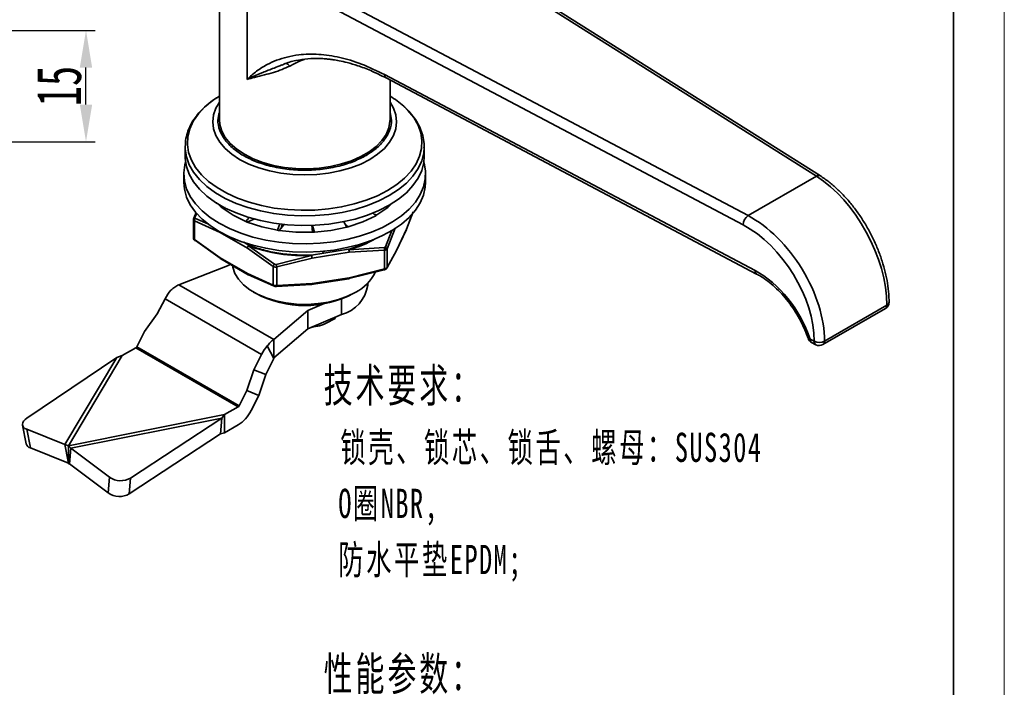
# Model space of a CAD drawing. Header units: millimetres. Extents: x 3024 to 3431, y 1577 to 1865.
# Tile 12 of 13: x 3299 to 3431, y 1721 to 1811. Entities that reach past the tile are written whole.
import ezdxf

# ---------------------------------------------------------------- set-up
doc = ezdxf.new("R2010")
doc.units = ezdxf.units.MM
for name, color, linetype, lineweight in [('尺寸线层', 3, 'Continuous', 18), ('粗实线层', 7, 'Continuous', 35), ('细实线层', 3, 'Continuous', 18)]:
    doc.layers.add(name, color=color, linetype=linetype, lineweight=lineweight)
doc.styles.add('标准', font='txt', dxfattribs={"width": 0.667})
doc.dimstyles.new('对齐', dxfattribs={"dimtxt": 3, "dimasz": 2.5, "dimexe": 1.25, "dimexo": 0.625, "dimtad": 1, "dimdsep": 46, "dimtxsty": '标准', "dimcen": 2.5, "dimclrd": 3, "dimclre": 3, "dimclrt": 3, "dimadec": 0, "dimazin": 0, "dimtfac": 1, "dimtmove": 0, "dimatfit": 3, "dimfxl": 1, "dimarcsym": 0})

# ---------------------------------------------------------------- blocks, each defined once
blk = doc.blocks.new('*D29')
at = {"layer": 'Defpoints', "color": 0, "transparency": 16777216}
for p in [(3275.51, 1809.39), (3307.71, 1809.39), (3288.51, 1794.39)]:
    blk.add_point(p, dxfattribs=at)
at = {"layer": '尺寸线层', "color": 3, "linetype": 'Continuous', "lineweight": -2, "transparency": 16777216}
for p, q in [((3276.14, 1809.39), (3308.96, 1809.39)), ((3307.71, 1799.39), (3307.71, 1804.39)), ((3289.14, 1794.39), (3308.96, 1794.39))]:
    blk.add_line(p, q, dxfattribs=at)
at = {"layer": '尺寸线层', "color": 3, "transparency": 16777216}
for points in [[(3306.88, 1804.39), (3308.54, 1804.39), (3307.71, 1809.39)], [(3306.88, 1799.39), (3308.54, 1799.39), (3307.71, 1794.39)]]:
    blk.add_solid(points, dxfattribs=at)
at = {"layer": '尺寸线层', "color": 3, "transparency": 16777216, "insert": (3304.09, 1801.89), "char_height": 6, "attachment_point": 5, "rotation": 90, "style": '标准'}
blk.add_mtext('15', dxfattribs=at)

msp = doc.modelspace()

# ---------------------------------------------------------------- linework, layer by layer
at = {"layer": '粗实线层'}
for p, q in [((3344.92, 1828.351), (3406.13, 1789.77)), ((3406.663, 1789.799), (3345.454, 1828.381)), ((3325.677, 1823.441), (3325.677, 1797.393)), ((3396.918, 1784.452), (3330.086, 1819.787)), ((3329.41, 1802.781), (3329.41, 1818.545)), ((3396.243, 1783.209), (3329.41, 1818.545)), ((3334.101, 1804.701), (3334.338, 1804.816)), ((3347.937, 1803.442), (3397.867, 1777.043)), ((3348.145, 1802.984), (3398.075, 1776.585)), ((3348.677, 1797.393), (3348.677, 1802.702)), ((3321.079, 1793.853), (3321.077, 1793.707)), ((3321.077, 1793.707), (3321.077, 1792.412)), ((3353.276, 1793.588), (3353.277, 1793.707)), ((3353.277, 1792.412), (3353.277, 1793.707)), ((3320.888, 1790.058), (3320.888, 1788.944)), ((3353.466, 1788.944), (3353.466, 1790.058)), ((3406.13, 1789.77), (3396.918, 1784.452)), ((3325.928, 1785.595), (3325.317, 1786.212)), ((3348.945, 1786.119), (3348.359, 1785.538)), ((3322.236, 1784.118), (3322.54, 1784.885)), ((3322.395, 1784.19), (3322.633, 1784.793)), ((3326.123, 1785.726), (3325.928, 1785.595)), ((3326.065, 1785.482), (3326.442, 1785.532)), ((3327.525, 1784.486), (3326.065, 1785.482)), ((3329.251, 1783.643), (3327.525, 1784.486)), ((3346.745, 1784.438), (3345.007, 1783.603)), ((3346.319, 1784.825), (3346.745, 1784.438)), ((3346.913, 1784.535), (3346.534, 1784.63)), ((3348.359, 1785.538), (3346.913, 1784.535)), ((3350.889, 1782.643), (3351.8, 1784.936)), ((3322.178, 1783.943), (3322.178, 1781.428)), ((3322.216, 1784.101), (3322.219, 1784.105)), ((3322.324, 1783.736), (3322.324, 1781.226)), ((3325.797, 1782.191), (3322.324, 1783.736)), ((3324.117, 1783.33), (3322.447, 1784.078)), ((3329.713, 1784.198), (3329.251, 1783.643)), ((3331.409, 1782.917), (3329.446, 1783.564)), ((3333.83, 1783.346), (3333.529, 1782.465)), ((3338.152, 1783.186), (3338.248, 1782.202)), ((3342.398, 1783.684), (3342.838, 1782.888)), ((3345.007, 1783.603), (3343.054, 1782.946)), ((3329.466, 1780.073), (3325.797, 1782.191)), ((3333.529, 1782.465), (3331.409, 1782.917)), ((3335.988, 1782.208), (3333.76, 1782.429)), ((3334.121, 1783.084), (3334.242, 1783.07)), ((3338.248, 1782.202), (3335.988, 1782.208)), ((3340.71, 1782.447), (3338.486, 1782.214)), ((3342.838, 1782.888), (3340.71, 1782.447)), ((3348.94, 1782.439), (3348.051, 1780.221)), ((3349.386, 1782.777), (3348.275, 1779.981)), ((3349.516, 1779.643), (3350.877, 1782.575)), ((3350.889, 1782.643), (3349.546, 1779.75)), ((3322.324, 1781.226), (3325.797, 1778.762)), ((3325.804, 1778.713), (3322.447, 1781.101)), ((3329.678, 1780.441), (3328.962, 1780.854)), ((3329.613, 1780.392), (3329.678, 1780.441)), ((3329.626, 1780.384), (3329.678, 1780.441)), ((3332.939, 1777.609), (3329.466, 1780.073)), ((3333.126, 1777.913), (3329.626, 1780.384)), ((3343.099, 1779.915), (3338.088, 1779.14)), ((3338.088, 1779.14), (3338.094, 1779.074)), ((3338.088, 1779.14), (3338.112, 1779.077)), ((3343.177, 1779.503), (3338.166, 1778.728)), ((3339.533, 1779.639), (3339.539, 1779.627)), ((3339.695, 1779.596), (3339.863, 1779.669)), ((3343.123, 1779.853), (3343.099, 1779.915)), ((3343.14, 1779.855), (3343.099, 1779.915)), ((3347.909, 1780.139), (3343.14, 1779.855)), ((3347.921, 1779.777), (3343.177, 1779.503)), ((3347.921, 1777.267), (3347.921, 1779.777)), ((3348.275, 1779.981), (3348.275, 1777.471)), ((3348.275, 1777.471), (3349.546, 1779.75)), ((3320.203, 1775.138), (3326.995, 1777.796)), ((3329.466, 1776.644), (3325.797, 1778.762)), ((3325.847, 1778.632), (3325.852, 1778.629)), ((3325.859, 1778.624), (3329.55, 1776.494)), ((3326.995, 1777.796), (3327.12, 1777.896)), ((3338.094, 1779.074), (3333.32, 1777.883)), ((3338.166, 1778.728), (3333.422, 1777.534)), ((3329.466, 1776.644), (3332.939, 1775.098)), ((3332.968, 1775.006), (3329.62, 1776.492)), ((3332.939, 1775.098), (3332.939, 1777.609)), ((3333.422, 1777.534), (3333.422, 1775.024)), ((3347.909, 1777.163), (3343.14, 1775.96)), ((3343.177, 1776.073), (3347.921, 1777.267)), ((3332.998, 1767.752), (3320.203, 1775.138)), ((3338.094, 1775.179), (3333.32, 1774.906)), ((3333.422, 1775.024), (3338.166, 1775.298)), ((3338.063, 1775.158), (3343.145, 1775.944)), ((3343.177, 1776.073), (3338.166, 1775.298)), ((3345.677, 1775.102), (3345.677, 1775.365)), ((3330.282, 1774.143), (3330.635, 1773.939)), ((3343.719, 1773.939), (3344.073, 1774.143)), ((3317.315, 1771.204), (3318.369, 1773.262)), ((3318.369, 1773.262), (3331.365, 1765.76)), ((3339.812, 1772.596), (3337.602, 1771.673)), ((3342.158, 1771.125), (3342.158, 1773.215)), ((3315.592, 1768.841), (3317.315, 1771.204)), ((3337.602, 1771.673), (3332.998, 1767.752)), ((3337.602, 1771.673), (3337.602, 1769.223)), ((3407.014, 1767.081), (3415.419, 1771.932)), ((3407.221, 1767.538), (3415.626, 1772.39)), ((3342.158, 1771.125), (3337.602, 1769.223)), ((3341.291, 1770.607), (3341.296, 1770.766)), ((3341.291, 1770.763), (3341.291, 1770.607)), ((3314.54, 1766.785), (3315.592, 1768.841)), ((3337.602, 1769.223), (3333.008, 1765.312)), ((3332.998, 1767.752), (3332.998, 1765.513)), ((3405.276, 1767.818), (3405.839, 1767.521)), ((3405.484, 1767.36), (3406.047, 1767.063)), ((3312.605, 1765.61), (3314.432, 1766.664)), ((3328.22, 1758.705), (3314.432, 1766.664)), ((3328.328, 1758.825), (3314.54, 1766.785)), ((3332.142, 1766.897), (3333.038, 1765.194)), ((3299.742, 1757.174), (3311.882, 1765.343)), ((3311.882, 1765.343), (3304.879, 1753.61)), ((3305.357, 1753.466), (3312.605, 1765.61)), ((3311.882, 1765.343), (3312.605, 1765.61)), ((3330.311, 1763.701), (3331.365, 1765.76)), ((3332.99, 1765.123), (3331.936, 1763.065)), ((3333.038, 1765.194), (3333.023, 1765.236)), ((3330.311, 1763.701), (3329.381, 1760.881)), ((3331.936, 1763.065), (3330.311, 1763.701)), ((3331.936, 1763.065), (3331.006, 1760.244)), ((3329.381, 1760.881), (3328.328, 1758.825)), ((3329.381, 1760.881), (3331.006, 1760.244)), ((3331.006, 1760.244), (3329.953, 1758.189)), ((3328.22, 1758.705), (3326.394, 1757.65)), ((3326.394, 1757.65), (3305.357, 1753.466)), ((3305.675, 1753.15), (3325.999, 1757.193)), ((3325.999, 1757.193), (3313.713, 1749.108)), ((3325.999, 1757.193), (3325.83, 1755.065)), ((3326.394, 1757.65), (3325.999, 1757.193)), ((3326.394, 1757.65), (3326.394, 1755.201)), ((3299.167, 1756.232), (3299.66, 1753.722)), ((3300.221, 1753.164), (3299.728, 1755.674)), ((3304.879, 1753.61), (3299.728, 1755.674)), ((3328.22, 1756.255), (3326.394, 1755.201)), ((3325.83, 1755.065), (3313.543, 1746.98)), ((3325.83, 1755.065), (3326.394, 1755.201)), ((3305.357, 1751.105), (3300.221, 1753.164)), ((3305.327, 1751.329), (3304.879, 1753.61)), ((3305.357, 1753.466), (3304.879, 1753.61)), ((3305.675, 1753.15), (3305.357, 1753.466)), ((3305.357, 1751.017), (3305.357, 1753.466)), ((3305.675, 1753.15), (3305.506, 1751.022)), ((3310.889, 1749.231), (3305.675, 1753.15)), ((3305.327, 1751.329), (3305.357, 1751.201)), ((3305.357, 1751.017), (3305.506, 1751.022)), ((3310.719, 1747.103), (3305.506, 1751.022)), ((3310.719, 1747.103), (3310.889, 1749.231)), ((3313.543, 1746.98), (3313.713, 1749.108))]:
    msp.add_line(p, q, dxfattribs=at)
msp.add_lwpolyline([(3048.794, 1858.002), (3424.593, 1858.002), (3424.593, 1582.102), (3048.794, 1582.102)], close=True, dxfattribs=at)
at = {"layer": '粗实线层', "flags": 128}
for points in [[(3325.677, 1800.545), (3324.778, 1799.944), (3323.724, 1799.075), (3322.851, 1798.141), (3322.173, 1797.155), (3321.697, 1796.13), (3321.43, 1795.08), (3321.377, 1794.019), (3321.537, 1792.962), (3321.909, 1791.923), (3322.487, 1790.915), (3323.264, 1789.954), (3324.229, 1789.05), (3325.369, 1788.218), (3326.669, 1787.468), (3328.111, 1786.809), (3329.675, 1786.252), (3331.341, 1785.804), (3333.086, 1785.47), (3334.886, 1785.256), (3336.718, 1785.163), (3338.555, 1785.194), (3340.374, 1785.348), (3342.149, 1785.622), (3343.858, 1786.014), (3345.476, 1786.518), (3346.981, 1787.126), (3348.355, 1787.832), (3349.577, 1788.625), (3350.631, 1789.494), (3351.503, 1790.428), (3352.182, 1791.414), (3352.658, 1792.439), (3352.924, 1793.489), (3352.978, 1794.55), (3352.817, 1795.607), (3352.446, 1796.646), (3351.868, 1797.654), (3351.091, 1798.615), (3350.536, 1799.163)], [(3325.677, 1799.739), (3325.207, 1798.924), (3324.89, 1798.006), (3324.784, 1797.072), (3324.89, 1796.138), (3325.207, 1795.221), (3325.728, 1794.334), (3326.445, 1793.495), (3327.345, 1792.717), (3328.414, 1792.013), (3329.633, 1791.396), (3330.981, 1790.877), (3332.435, 1790.463), (3333.97, 1790.162), (3335.56, 1789.979), (3337.177, 1789.918), (3338.795, 1789.979), (3340.385, 1790.162), (3341.92, 1790.463), (3343.374, 1790.877), (3344.722, 1791.396), (3345.94, 1792.013), (3347.009, 1792.717), (3347.91, 1793.495), (3348.627, 1794.334), (3349.148, 1795.221), (3349.464, 1796.138), (3349.57, 1797.072), (3349.464, 1798.006), (3349.148, 1798.924), (3348.677, 1799.739)], [(3325.677, 1797.393), (3325.738, 1796.714), (3326.004, 1795.821), (3326.479, 1794.958), (3327.153, 1794.139), (3328.014, 1793.382), (3329.046, 1792.699), (3330.229, 1792.103), (3331.541, 1791.606), (3332.958, 1791.217), (3334.454, 1790.943), (3336.001, 1790.789), (3337.57, 1790.758), (3339.131, 1790.851), (3340.656, 1791.065), (3342.116, 1791.398), (3343.484, 1791.842), (3344.735, 1792.389), (3345.845, 1793.03), (3346.793, 1793.752), (3347.563, 1794.542), (3348.138, 1795.385), (3348.51, 1796.265), (3348.671, 1797.166), (3348.677, 1797.393)], [(3321.077, 1793.707), (3321.084, 1793.437), (3321.247, 1792.36), (3321.626, 1791.302), (3322.215, 1790.276), (3323.006, 1789.296), (3323.989, 1788.376), (3325.15, 1787.528), (3326.474, 1786.764), (3327.943, 1786.094), (3329.536, 1785.526), (3331.233, 1785.069), (3333.01, 1784.729), (3334.844, 1784.511), (3336.709, 1784.417), (3338.58, 1784.448), (3340.433, 1784.605), (3342.241, 1784.884), (3343.981, 1785.284), (3345.629, 1785.796), (3347.163, 1786.416), (3348.562, 1787.135), (3349.806, 1787.942), (3350.88, 1788.828), (3351.769, 1789.779), (3352.46, 1790.784), (3352.945, 1791.828), (3353.216, 1792.897), (3353.276, 1793.588)], [(3321.077, 1792.412), (3321.084, 1792.142), (3321.247, 1791.065), (3321.626, 1790.007), (3322.215, 1788.981), (3323.006, 1788.001), (3323.989, 1787.081), (3325.15, 1786.233), (3326.474, 1785.469), (3327.943, 1784.799), (3329.536, 1784.231), (3331.233, 1783.775), (3333.01, 1783.435), (3334.844, 1783.216), (3336.709, 1783.122), (3338.58, 1783.153), (3340.433, 1783.31), (3342.241, 1783.59), (3343.981, 1783.989), (3345.629, 1784.502), (3347.163, 1785.122), (3348.562, 1785.84)], [(3348.562, 1785.84), (3349.806, 1786.648), (3350.88, 1787.533), (3351.769, 1788.484), (3352.46, 1789.489), (3352.945, 1790.533), (3353.216, 1791.602), (3353.277, 1792.412)], [(3325.659, 1783.409), (3324.421, 1784.21), (3323.35, 1785.088), (3322.458, 1786.03), (3321.759, 1787.025), (3321.261, 1788.059), (3320.97, 1789.12), (3320.89, 1790.192), (3321.023, 1791.263), (3321.129, 1791.668)], [(3353.226, 1791.668), (3353.266, 1791.529), (3353.451, 1790.461), (3353.425, 1789.387), (3353.186, 1788.322), (3352.739, 1787.28), (3352.089, 1786.274), (3351.245, 1785.318), (3350.217, 1784.423), (3349.02, 1783.601), (3347.667, 1782.864), (3346.179, 1782.221), (3344.572, 1781.68), (3342.87, 1781.248), (3341.093, 1780.93), (3339.265, 1780.732), (3337.41, 1780.656), (3335.552, 1780.702), (3333.715, 1780.87), (3331.923, 1781.157), (3330.2, 1781.561), (3328.567, 1782.076), (3327.047, 1782.694), (3325.659, 1783.409)], [(3320.888, 1788.944), (3320.97, 1788.005), (3321.261, 1786.945), (3321.759, 1785.91), (3322.458, 1784.915), (3323.35, 1783.973), (3324.421, 1783.096), (3325.659, 1782.294)], [(3325.659, 1782.294), (3327.047, 1781.58), (3328.567, 1780.961), (3330.2, 1780.447), (3331.923, 1780.043), (3333.715, 1779.755), (3335.552, 1779.587), (3337.41, 1779.541), (3339.265, 1779.618), (3341.093, 1779.816), (3342.87, 1780.133), (3344.572, 1780.565), (3346.179, 1781.106), (3347.667, 1781.75), (3349.02, 1782.487), (3350.217, 1783.308), (3351.245, 1784.203), (3352.089, 1785.16), (3352.739, 1786.166), (3353.186, 1787.208), (3353.425, 1788.273), (3353.466, 1788.944)], [(3322.195, 1784.015), (3322.197, 1784.049), (3322.201, 1784.068)], [(3329.446, 1783.564), (3329.916, 1783.771), (3330.387, 1783.978), (3330.442, 1784.002)], [(3333.76, 1782.429), (3333.968, 1782.705), (3334.176, 1782.981), (3334.42, 1783.304)], [(3334.202, 1783.32), (3334.159, 1783.194), (3334.012, 1782.763)], [(3338.486, 1782.214), (3338.406, 1782.503), (3338.326, 1782.792), (3338.217, 1783.19)], [(3343.054, 1782.946), (3342.696, 1783.19), (3342.656, 1783.218)], [(3344.072, 1774.143), (3342.967, 1773.594), (3341.733, 1773.146), (3340.398, 1772.81), (3338.99, 1772.592), (3337.542, 1772.498), (3336.086, 1772.53), (3334.654, 1772.686), (3333.278, 1772.964), (3331.99, 1773.357), (3330.817, 1773.856), (3329.787, 1774.451), (3328.922, 1775.128), (3328.241, 1775.872), (3327.76, 1776.666), (3327.489, 1777.493), (3327.454, 1777.703)], [(3347.909, 1777.163), (3347.918, 1777.151), (3347.925, 1777.146), (3347.93, 1777.148), (3347.931, 1777.149)], [(3338.166, 1775.298), (3338.162, 1775.261), (3338.156, 1775.23), (3338.149, 1775.204), (3338.14, 1775.184), (3338.13, 1775.172), (3338.119, 1775.167), (3338.107, 1775.169), (3338.094, 1775.179)], [(3333.023, 1774.951), (3333.029, 1774.947), (3333.035, 1774.944)], [(3338.03, 1769.402), (3338.343, 1769.45), (3338.788, 1769.547)], [(3405.003, 1767.928), (3405.013, 1767.906), (3405.066, 1767.861), (3405.155, 1767.831), (3405.276, 1767.818)], [(3299.728, 1755.674), (3299.484, 1755.801), (3299.304, 1755.959), (3299.193, 1756.142), (3299.157, 1756.344), (3299.197, 1756.556), (3299.311, 1756.77), (3299.495, 1756.979), (3299.742, 1757.174)]]:
    msp.add_lwpolyline(points, dxfattribs=at)
at = {"layer": '粗实线层'}
for centre, radius, start, end in [((3342.315, 1790.05), 12.272, 47.94534, 58.77604), ((3406.422, 1789.333), 0.526, 62.64534, 123.70041), ((3332.175, 1793.033), 9.713, 229.97333, 231.0188), ((3340.395, 1795.632), 12.87, 299.56401, 300.43065), ((3397.84, 1783.146), 1.599, 125.22594, 177.70921), ((3322.39, 1783.974), 0.216, 88.79597, 142.61751), ((3322.745, 1783.778), 0.423, 134.82405, 185.60841), ((3335.46, 1798.723), 16.309, 247.62037, 248.36045), ((3337.02, 1804.266), 22.078, 260.90459, 261.50935), ((3337.183, 1805.644), 23.465, 272.601, 273.18168), ((3337.864, 1801.794), 19.55, 284.7386, 285.39444), ((3322.436, 1781.193), 0.117, 163.44204, 222.66271), ((3322.409, 1781.192), 0.0984, 233.26841, 292.59272), ((3338.906, 1795.248), 15.965, 285.3804, 299.20496), ((3337.074, 1800.509), 21.459, 249.68997, 272.72395), ((3347.046, 1779.928), 0.888, 350.205, 13.75701), ((3347.676, 1779.821), 0.47, 2.91738, 46.63258), ((3347.97, 1779.922), 0.31, 11.01179, 74.9374), ((3325.925, 1778.737), 0.131, 169.11329, 235.78846), ((3325.94, 1778.743), 0.144, 172.74414, 235.94369), ((3331.207, 1777.081), 2.26, 11.56755, 20.7743), ((3341.435, 1779.288), 5.782, 297.13226, 334.58481), ((3347.627, 1777.184), 0.306, 353.53934, 15.74297), ((3348.043, 1777.48), 0.231, 323.06902, 357.72957), ((3398.329, 1776.977), 0.467, 171.82524, 236.87385), ((3343.028, 1776.041), 0.152, 320.25416, 12.10056), ((3343.099, 1776.241), 0.3, 278.79408, 281.731), ((3343.026, 1776.029), 0.157, 328.60314, 16.39178), ((3323.178, 1770.81), 5.398, 138.32348, 152.98264), ((3337.177, 1786.418), 14.09, 242.33569, 297.65893), ((3333.129, 1775.109), 0.191, 183.1861, 236.03218), ((3333.348, 1774.925), 0.0339, 214.2804, 295.20235), ((3333.242, 1775.028), 0.18, 312.36595, 358.78818), ((3340.893, 1775.791), 4.834, 285.17056, 351.80359), ((3414.919, 1772.798), 1, 299.99731, 0), ((3415.438, 1772.834), 0.482, 292.91442, 355.78033), ((3415.136, 1772.336), 0.493, 305.01333, 6.29885), ((3405.951, 1768.244), 1, 198.45728, 242.13381), ((3405.738, 1767.752), 0.467, 171.80946, 237.00943), ((3406.317, 1767.461), 0.482, 172.92489, 235.894), ((3406.512, 1768.913), 1.546, 244.17166, 297.28011), ((3406.731, 1767.484), 0.493, 305.01333, 6.29885), ((3314.274, 1766.915), 0.296, 302.21194, 334.05161), ((3336.174, 1763.308), 5.398, 138.32348, 152.98264), ((3406.514, 1767.947), 1, 242.13381, 299.99731), ((3333.29, 1764.97), 0.337, 138.32348, 152.98264), ((3328.062, 1758.955), 0.296, 302.21194, 334.05161), ((3325.697, 1760.26), 4.734, 302.21194, 334.05161), ((3300.437, 1753.941), 0.807, 195.79158, 254.49877), ((3312.396, 1751.35), 2.6, 234.57957, 300.43232), ((3312.226, 1749.222), 2.6, 234.57957, 300.43232)]:
    msp.add_arc(centre, radius, start, end, dxfattribs=at)
for centre, major_axis, ratio, start_param, end_param in [((3406.13, 1778.338), (-6.587, 12.36), 0.5533947, 3.9458546, 5.5166509), ((3396.918, 1773.02), (-7.444, 11.864), 0.6004056, 3.9049636, 5.47576), ((3396.243, 1772.594), (-6.946, 10.997), 0.6021299, 3.9031156, 5.4739119), ((3397.867, 1768.061), (-5.877, 9.305), 0.6021299, 4.3245732, 5.4739119)]:
    msp.add_ellipse(centre, major_axis=major_axis, ratio=ratio, start_param=start_param, end_param=end_param, dxfattribs=at)
for points, knots in [([(3329.41, 1802.781), (3329.617, 1802.98), (3330.031, 1803.376), (3330.699, 1803.903), (3331.4, 1804.381), (3332.284, 1804.89), (3333.403, 1805.396), (3334.817, 1805.838), (3336.685, 1806.175), (3339.041, 1806.235), (3341.881, 1805.811), (3344.863, 1804.934), (3346.898, 1803.946), (3347.937, 1803.442)], [0, 0, 0, 0, 0.0482039, 0.0962921, 0.1443642, 0.19252, 0.2698556, 0.3520921, 0.439068, 0.5780966, 0.7172493, 0.8556065, 1, 1, 1, 1]), ([(3329.41, 1802.781), (3329.678, 1802.919), (3330.326, 1803.254), (3331.542, 1803.749), (3332.857, 1804.23), (3333.747, 1804.588), (3334.093, 1804.728)], [0, 0, 0, 0, 0.2012515, 0.487925, 0.8006082, 1, 1, 1, 1]), ([(3335.161, 1804.582), (3334.818, 1804.423), (3334.087, 1804.085), (3332.934, 1803.707), (3331.668, 1803.362), (3330.451, 1803.079), (3329.737, 1802.875), (3329.41, 1802.781)], [0, 0, 0, 0, 0.1653332, 0.3517375, 0.5499139, 0.7941866, 1, 1, 1, 1]), ([(3334.338, 1804.816), (3334.349, 1804.822), (3334.845, 1805.064), (3335.932, 1805.332), (3337.536, 1805.594), (3338.839, 1805.624), (3339.782, 1805.578), (3340.408, 1805.521), (3341.071, 1805.435), (3341.898, 1805.294), (3343.004, 1805.044), (3344.427, 1804.621), (3346.174, 1803.967), (3347.454, 1803.328), (3348.145, 1802.983)], [0, 0, 0, 0, 0.0032585, 0.1413887, 0.2705343, 0.3831887, 0.4324781, 0.4770642, 0.518459, 0.574635, 0.6508265, 0.747077, 0.863461, 1, 1, 1, 1]), ([(3334.537, 1804.904), (3334.576, 1804.922), (3334.656, 1804.96), (3334.817, 1804.91), (3334.993, 1804.786), (3335.106, 1804.649), (3335.161, 1804.582)], [0, 0, 0, 0, 0.2442968, 0.4999983, 0.7557007, 1, 1, 1, 1]), ([(3337.088, 1805.485), (3336.923, 1805.412), (3336.243, 1805.116), (3335.627, 1804.812), (3335.161, 1804.582)], [0, 0, 0, 0, 0.2435883, 1, 1, 1, 1]), ([(3347.937, 1803.442), (3347.948, 1803.344), (3347.971, 1803.149), (3348.065, 1803), (3348.143, 1802.988), (3348.147, 1802.987)], [0, 0, 0, 0, 0.487068, 0.974136, 1, 1, 1, 1]), ([(3325.286, 1800.297), (3324.962, 1800.073), (3324.312, 1799.622), (3323.466, 1798.87), (3322.723, 1798.066), (3322.104, 1797.204), (3321.613, 1796.291), (3321.275, 1795.328), (3321.097, 1794.513), (3321.101, 1794.023), (3321.102, 1793.871)], [0, 0, 0, 0, 0.1306118, 0.2621498, 0.3945608, 0.5279059, 0.6624156, 0.7986219, 0.9375292, 1, 1, 1, 1]), ([(3353.253, 1793.573), (3353.261, 1793.76), (3353.284, 1794.311), (3353.117, 1795.198), (3352.776, 1796.215), (3352.273, 1797.177), (3351.604, 1798.091), (3351.039, 1798.735), (3350.661, 1799.052), (3350.601, 1799.102)], [0, 0, 0, 0, 0.0934237, 0.2758881, 0.4465934, 0.6189113, 0.7926097, 0.9670751, 1, 1, 1, 1]), ([(3345.44, 1792.541), (3344.91, 1792.266), (3343.816, 1791.698), (3341.816, 1791.075), (3339.573, 1790.66), (3337.177, 1790.517), (3335.175, 1790.637), (3333.635, 1790.871), (3332.19, 1791.183), (3330.551, 1791.706), (3328.868, 1792.515), (3327.468, 1793.486), (3326.367, 1794.631), (3325.666, 1795.928), (3325.395, 1797.198), (3325.593, 1798.002), (3325.677, 1798.347)], [0, 0, 0, 0, 0.0728869, 0.1501397, 0.2306042, 0.3127763, 0.3949484, 0.4352233, 0.4755162, 0.552769, 0.6256559, 0.6985428, 0.7757956, 0.8562601, 0.9384322, 1, 1, 1, 1]), ([(3348.677, 1798.347), (3348.762, 1798.003), (3348.96, 1797.198), (3348.734, 1796.155), (3348.336, 1795.267), (3347.791, 1794.433), (3346.901, 1793.479), (3345.918, 1792.848), (3345.44, 1792.541)], [0, 0, 0, 0, 0.1644232, 0.38387209, 0.49143037, 0.59903664, 0.80534811, 1, 1, 1, 1]), ([(3415.919, 1772.798), (3415.915, 1773.042), (3415.904, 1773.747), (3415.782, 1774.962), (3415.513, 1776.442), (3415.117, 1777.947), (3414.601, 1779.455), (3413.974, 1780.948), (3413.243, 1782.406), (3412.418, 1783.81), (3411.51, 1785.142), (3410.53, 1786.384), (3409.491, 1787.521), (3408.403, 1788.534), (3407.453, 1789.282), (3406.869, 1789.665), (3406.663, 1789.799)], [0, 0, 0, 0, 0.0406213, 0.117382, 0.1940045, 0.2704763, 0.346821, 0.42308, 0.4993009, 0.5755332, 0.651812, 0.7281868, 0.8047088, 0.8814284, 0.9583879, 1, 1, 1, 1]), ([(3322.184, 1783.906), (3322.181, 1783.916), (3322.171, 1783.951), (3322.185, 1783.988), (3322.195, 1784.015)], [0, 0, 0, 0, 0.2784283, 1, 1, 1, 1]), ([(3322.219, 1784.105), (3322.204, 1784.069), (3322.177, 1784.005), (3322.181, 1783.94), (3322.183, 1783.911)], [0, 0, 0, 0, 0.5637977, 1, 1, 1, 1]), ([(3322.324, 1783.736), (3322.296, 1783.754), (3322.24, 1783.788), (3322.193, 1783.848), (3322.187, 1783.89), (3322.184, 1783.906)], [0, 0, 0, 0, 0.3827269, 0.7652155, 1, 1, 1, 1]), ([(3322.447, 1784.078), (3322.435, 1784.083), (3322.412, 1784.095), (3322.393, 1784.122), (3322.385, 1784.154), (3322.391, 1784.178), (3322.395, 1784.19)], [0, 0, 0, 0, 0.25065364, 0.49990539, 0.74918827, 1, 1, 1, 1]), ([(3322.178, 1781.435), (3322.178, 1781.435), (3322.172, 1781.412), (3322.192, 1781.362), (3322.238, 1781.289), (3322.295, 1781.247), (3322.324, 1781.226)], [0, 0, 0, 0, 0.0005332, 0.3339312, 0.666974, 1, 1, 1, 1]), ([(3322.181, 1781.415), (3322.186, 1781.386), (3322.195, 1781.329), (3322.234, 1781.245), (3322.287, 1781.17), (3322.331, 1781.131), (3322.353, 1781.112)], [0, 0, 0, 0, 0.262826, 0.5199024, 0.766965, 1, 1, 1, 1]), ([(3338.088, 1779.14), (3337.348, 1779.131), (3335.869, 1779.114), (3333.682, 1779.357), (3331.577, 1779.777), (3330.311, 1780.22), (3329.678, 1780.441)], [0, 0, 0, 0, 0.25, 0.5, 0.75, 1, 1, 1, 1]), ([(3345.938, 1781.029), (3345.633, 1780.87), (3344.777, 1780.426), (3343.756, 1780.115), (3343.099, 1779.915)], [0, 0, 0, 0, 0.35699908, 1, 1, 1, 1]), ([(3329.626, 1780.384), (3329.602, 1780.359), (3329.559, 1780.315), (3329.51, 1780.233), (3329.476, 1780.151), (3329.469, 1780.099), (3329.466, 1780.073)], [0, 0, 0, 0, 0.28459482, 0.50145394, 0.75072697, 1, 1, 1, 1]), ([(3339.539, 1779.627), (3339.541, 1779.622), (3339.547, 1779.613), (3339.561, 1779.602), (3339.58, 1779.593), (3339.602, 1779.587), (3339.626, 1779.584), (3339.651, 1779.584), (3339.675, 1779.588), (3339.688, 1779.593), (3339.695, 1779.596)], [0, 0, 0, 0, 0.1287606, 0.2497707, 0.3710595, 0.500604, 0.623733, 0.7499496, 0.8742808, 1, 1, 1, 1]), ([(3343.14, 1779.855), (3343.148, 1779.824), (3343.162, 1779.77), (3343.174, 1779.676), (3343.181, 1779.585), (3343.178, 1779.53), (3343.177, 1779.503)], [0, 0, 0, 0, 0.2885114, 0.50143967, 0.75071984, 1, 1, 1, 1]), ([(3347.999, 1780.162), (3347.985, 1780.156), (3347.959, 1780.143), (3347.925, 1780.14), (3347.909, 1780.139)], [0, 0, 0, 0, 0.4985642, 1, 1, 1, 1]), ([(3348.145, 1779.845), (3348.113, 1779.828), (3348.046, 1779.796), (3347.963, 1779.783), (3347.921, 1779.777)], [0, 0, 0, 0, 0.4928764, 1, 1, 1, 1]), ([(3347.999, 1780.162), (3348.01, 1780.17), (3348.034, 1780.186), (3348.045, 1780.21), (3348.051, 1780.221)], [0, 0, 0, 0, 0.4985445, 1, 1, 1, 1]), ([(3348.275, 1779.981), (3348.26, 1779.955), (3348.232, 1779.903), (3348.174, 1779.864), (3348.145, 1779.845)], [0, 0, 0, 0, 0.5062396, 1, 1, 1, 1]), ([(3349.453, 1779.584), (3349.459, 1779.587), (3349.491, 1779.604), (3349.531, 1779.659), (3349.541, 1779.718), (3349.546, 1779.75)], [0, 0, 0, 0, 0.10141192, 0.52262189, 1, 1, 1, 1]), ([(3332.939, 1777.609), (3332.944, 1777.633), (3332.956, 1777.684), (3333, 1777.769), (3333.058, 1777.85), (3333.104, 1777.892), (3333.126, 1777.913)], [0, 0, 0, 0, 0.2432928, 0.5, 0.7567072, 1, 1, 1, 1]), ([(3333.32, 1777.883), (3333.303, 1777.879), (3333.269, 1777.871), (3333.216, 1777.874), (3333.166, 1777.887), (3333.139, 1777.904), (3333.126, 1777.913)], [0, 0, 0, 0, 0.2506536, 0.4999054, 0.7491883, 1, 1, 1, 1]), ([(3329.466, 1776.644), (3329.47, 1776.613), (3329.479, 1776.556), (3329.521, 1776.506), (3329.57, 1776.485), (3329.604, 1776.49), (3329.62, 1776.492)], [0, 0, 0, 0, 0.3035684, 0.5714127, 0.8035281, 1, 1, 1, 1]), ([(3333.422, 1777.534), (3333.379, 1777.528), (3333.293, 1777.514), (3333.161, 1777.524), (3333.038, 1777.554), (3332.972, 1777.59), (3332.939, 1777.609)], [0, 0, 0, 0, 0.249979, 0.4998023, 0.7497245, 1, 1, 1, 1]), ([(3347.921, 1777.267), (3347.963, 1777.277), (3348.045, 1777.298), (3348.149, 1777.347), (3348.231, 1777.405), (3348.26, 1777.449), (3348.275, 1777.471)], [0, 0, 0, 0, 0.2505261, 0.5005329, 0.750273, 1, 1, 1, 1]), ([(3347.931, 1777.149), (3347.961, 1777.16), (3348.024, 1777.182), (3348.11, 1777.229), (3348.185, 1777.284), (3348.214, 1777.323), (3348.229, 1777.342)], [0, 0, 0, 0, 0.23382325, 0.47956086, 0.7355979, 1, 1, 1, 1]), ([(3398.075, 1776.585), (3398.244, 1776.491), (3398.74, 1776.218), (3399.569, 1775.651), (3400.537, 1774.847), (3401.469, 1773.918), (3402.345, 1772.883), (3403.147, 1771.762), (3403.86, 1770.577), (3404.457, 1769.372), (3404.814, 1768.482), (3404.975, 1768.01), (3405.003, 1767.928)], [0, 0, 0, 0, 0.0596646, 0.1744651, 0.2895576, 0.4049073, 0.5204824, 0.6362045, 0.7519764, 0.8676767, 0.9770601, 1, 1, 1, 1]), ([(3319.146, 1774.4), (3319.232, 1774.477), (3319.404, 1774.633), (3319.756, 1774.9), (3320.026, 1775.044), (3320.203, 1775.138)], [0, 0, 0, 0, 0.2561362, 0.5122724, 1, 1, 1, 1]), ([(3332.939, 1775.098), (3332.972, 1775.084), (3333.038, 1775.055), (3333.162, 1775.028), (3333.293, 1775.016), (3333.379, 1775.021), (3333.422, 1775.024)], [0, 0, 0, 0, 0.2505253, 0.5005318, 0.7502722, 1, 1, 1, 1]), ([(3333.022, 1774.951), (3333.047, 1774.942), (3333.095, 1774.925), (3333.184, 1774.907), (3333.277, 1774.896), (3333.336, 1774.895), (3333.365, 1774.895)], [0, 0, 0, 0, 0.2531803, 0.5050116, 0.7542536, 1, 1, 1, 1]), ([(3338.058, 1769.427), (3338.434, 1769.475), (3339.511, 1769.61), (3340.589, 1770.214), (3341.291, 1770.607)], [0, 0, 0, 0, 0.34911768, 1, 1, 1, 1]), ([(3332.998, 1767.752), (3332.922, 1767.695), (3332.771, 1767.581), (3332.478, 1767.311), (3332.275, 1767.061), (3332.142, 1766.897)], [0, 0, 0, 0, 0.2561362, 0.5122724, 1, 1, 1, 1]), ([(3333.023, 1765.237), (3333.012, 1765.28), (3332.991, 1765.368), (3332.995, 1765.464), (3332.998, 1765.513)], [0, 0, 0, 0, 0.4901022, 1, 1, 1, 1])]:
    msp.add_open_spline(points, degree=3, knots=knots, dxfattribs=at)
for points in [[(3329.466, 1780.073), (3329.468, 1780.1), (3329.472, 1780.154), (3329.504, 1780.242), (3329.551, 1780.326), (3329.593, 1780.37), (3329.613, 1780.392)], [(3343.177, 1779.503), (3343.176, 1779.53), (3343.175, 1779.585), (3343.163, 1779.68), (3343.146, 1779.773), (3343.131, 1779.826), (3343.123, 1779.853)], [(3338.166, 1778.728), (3338.163, 1778.755), (3338.158, 1778.809), (3338.141, 1778.903), (3338.119, 1778.996), (3338.103, 1779.048), (3338.094, 1779.074)], [(3338.112, 1779.077), (3338.119, 1779.051), (3338.134, 1778.998), (3338.152, 1778.904), (3338.163, 1778.81), (3338.165, 1778.755), (3338.166, 1778.728)], [(3338.112, 1775.181), (3338.119, 1775.175), (3338.134, 1775.161), (3338.145, 1775.178), (3338.151, 1775.186)], [(3338.151, 1775.186), (3338.155, 1775.199), (3338.164, 1775.225), (3338.165, 1775.274), (3338.166, 1775.298)]]:
    msp.add_open_spline(points, degree=3, dxfattribs=at)
at = {"layer": '细实线层'}
msp.add_lwpolyline([(3024.361, 1864.855), (3431.447, 1864.855), (3431.447, 1577.017), (3024.361, 1577.017)], close=True, dxfattribs=at)

# ---------------------------------------------------------------- texts
at = {"layer": '尺寸线层', "insert": (3339.737, 1763.847), "char_height": 3.9375, "width": 127.96261, "attachment_point": 1, "line_spacing_factor": 1.15057, "style": '标准'}
msp.add_mtext('{\\H1.14286x;\\T1.1;技术要求：\\P \\H0.875x;锁壳、锁芯、锁舌、螺母：SUS304^I\\P O圈NBR,\\P 防水平垫EPDM;\\P\\P\\H1.14286x;性能参数：\\P \\H0.875x;IP等级：IP65;\\P 解锁扭矩：小于等于0.79N/M;\\P 极限载荷：700N;\\P 固定螺丝扭矩：小于等于9N/M;\\P 固定螺母扭矩：不大于19N/m;\\P 门板厚度：Ts=1-5mm;\\P\\H1.14286x;功能：\\P\\H0.87499x; 解锁后旋转90度开关门。}', dxfattribs=at)

# ---------------------------------------------------------------- dimensions: what is measured, and where the dimension line sits
at = {"layer": '尺寸线层'}
dim = msp.add_linear_dim(base=(3307.71, 1809.386), p1=(3288.511, 1794.386), p2=(3275.511, 1809.386), angle=90, dimstyle='对齐', override={"dimtxt": 6, "dimasz": 5, "dimarcsym": 1}, dxfattribs=at)
dim.commit()
dim.dimension.update_dxf_attribs({"geometry": '*D29', "text_midpoint": (3304.085, 1801.886)})

doc.saveas('drawing.dxf')
